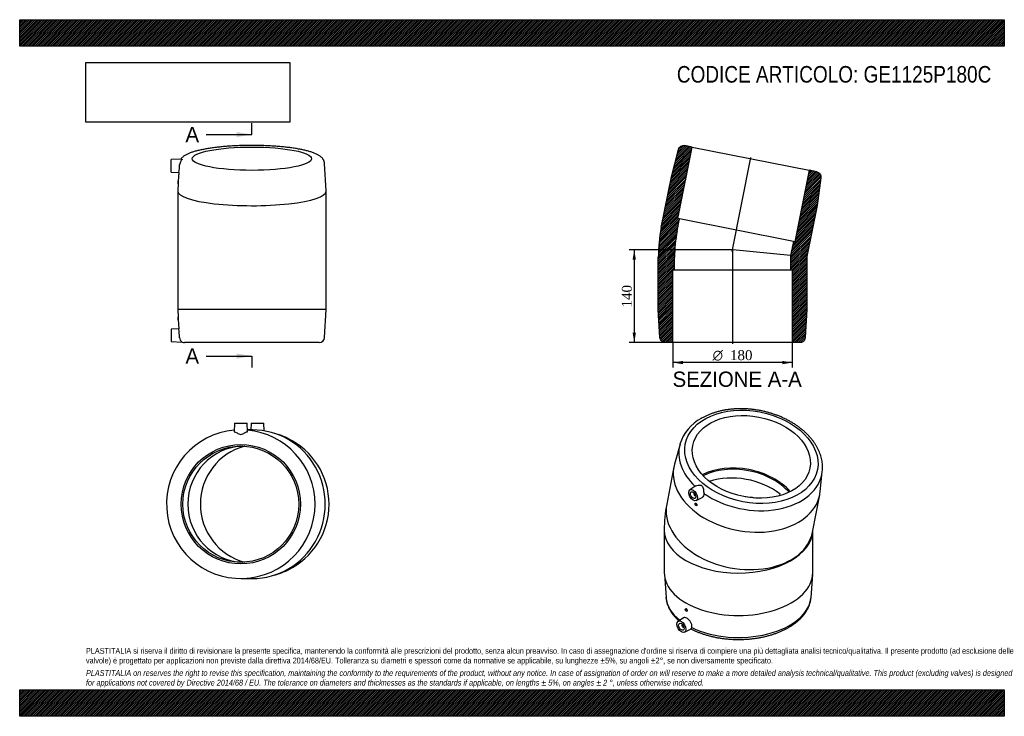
# Model space of a CAD drawing. Header units: millimetres. Extents: x 0 to 1485, y 0 to 1050.
import ezdxf
from ezdxf.enums import TextEntityAlignment as Align
from ezdxf.lldxf.tags import DXFTag

# ---------------------------------------------------------------- set-up
doc = ezdxf.new("R2010")
doc.units = ezdxf.units.MM
doc.header["$LTSCALE"] = 5
for name, color, linetype in [('Default', 7, 'Continuous'), ('DV4_Default', 7, 'Continuous'), ('GE1125P180C', 7, 'Continuous')]:
    doc.layers.add(name, color=color, linetype=linetype)
doc.styles.add('SEACAD_Solid_Edge_ANSI', font='seans.ttf')
doc.styles.add('SEACAD_Solid_Edge_ANSI1_Symbols', font='semeca1.ttf')
doc.styles.add('SEACAD_Times_New_Roman', font='times.ttf')
tags = doc.linetypes.add('CENTER2', pattern=[28.575, 19.05, -3.175, 3.175, -3.175]).pattern_tags.tags
tags[10:11] = [DXFTag(74, 4), DXFTag(75, 0), DXFTag(340, '0'), DXFTag(46, 0.0), DXFTag(50, 0.0), DXFTag(44, 0.0), DXFTag(45, 0.0)]
tags[8:9] = [DXFTag(74, 4), DXFTag(75, 0), DXFTag(340, '0'), DXFTag(46, 0.0), DXFTag(50, 0.0), DXFTag(44, 0.0), DXFTag(45, 0.0)]
tags[6:7] = [DXFTag(74, 4), DXFTag(75, 0), DXFTag(340, '0'), DXFTag(46, 0.0), DXFTag(50, 0.0), DXFTag(44, 0.0), DXFTag(45, 0.0)]
tags[4:5] = [DXFTag(74, 4), DXFTag(75, 0), DXFTag(340, '0'), DXFTag(46, 0.0), DXFTag(50, 0.0), DXFTag(44, 0.0), DXFTag(45, 0.0)]
doc.dimstyles.new('ANSImm', dxfattribs={"dimtxt": 15, "dimasz": 15, "dimexe": 7.5, "dimexo": 0, "dimgap": 3.75, "dimtad": 1, "dimdsep": 46, "dimtxsty": 'SEACAD_Times_New_Roman', "dimblk1": '_SE_FILLED', "dimblk2": '_SE_FILLED', "dimsah": 1, "dimcen": 7.5, "dimazin": 0, "dimtfac": 0.85, "dimtdec": 3, "dimtofl": 0, "dimtmove": 0, "dimatfit": 3, "dimfxl": 1, "dimarcsym": 0})
picture_1 = doc.add_image_def('image1.jpg', size_in_pixel=(4302, 1260))

# ---------------------------------------------------------------- blocks, each defined once
blk = doc.blocks.new('SE')
at = {"layer": 'GE1125P180C', "color": 7, "linetype": 'Continuous'}
for p, q in [((995.9, 410.2), (987.5, 380.2)), ((986.6, 376.1), (975.8, 319.7)), ((1207.2, 338.2), (1210.5, 369.2)), ((1020, 347.3), (1010.8, 341.5)), ((1017.4, 336.6), (1016.9, 336.4)), ((1018.9, 332.9), (1019.4, 333.2)), ((1020.3, 325.1), (1029.2, 329.7)), ((1146.8, 335), (1146.8, 334.6)), ((1195.8, 277.6), (1206.6, 334)), ((1018.9, 321.1), (1018.6, 321)), ((1020.6, 317.5), (1020.8, 317.6)), ((972.1, 280.5), (972.1, 216.6)), ((1196.1, 216.6), (1196.1, 279.5)), ((972.3, 213.9), (974.8, 179.3)), ((1193.5, 179.3), (1196, 213.9)), ((1004.5, 161.9), (1004.3, 161.8)), ((1006.3, 158.4), (1006.6, 158.5)), ((1001.4, 148.5), (993, 143.1)), ((999.6, 138.3), (999.1, 138)), ((1001.1, 134.6), (1001.6, 134.8)), ((1002.5, 126.7), (1012.6, 132))]:
    blk.add_line(p, q, dxfattribs=at)
for centre, radius, start, end in [((1058.7, 390.9), 65.8, 117.8821, 162.9913), ((1180.8, 281), 208.6, 169.3024, 180.1354)]:
    blk.add_arc(centre, radius, start, end, dxfattribs=at)
for centre, major_axis, ratio in [((1103.5, 391.1), (-99.7, 19.1), 0.678892), ((1103.5, 391.1), (88.4, -16.9), 0.678892), ((1015.7, 333.3), (-4.75, 8.23), 0.57735), ((1015.7, 333.3), (-2.87, 4.98), 0.57735), ((1019.6, 319.2), (1, -1.73), 0.57735), ((1005.3, 160.1), (-1, 1.73), 0.57735), ((997.9, 135), (4.75, -8.23), 0.57735), ((997.9, 135), (2.87, -4.98), 0.57735)]:
    blk.add_ellipse(centre, major_axis=major_axis, ratio=ratio, dxfattribs=at)
for centre, major_axis, ratio, start_param, end_param in [((1102.4, 385.7), (107.5, -20.6), 0.678892, 3.087205, 3.958819), ((1096.6, 355), (110, -21), 0.678892, 3.086087, 6.283185), ((1088.3, 311.8), (-88.4, 16.9), 0.678892, 3.863652, 5.561126), ((1088.3, 311.8), (-85.9, 16.4), 0.678892, 3.860418, 5.56436), ((1102.4, 385.7), (107.5, -20.6), 0.678892, 4.131725, 6.337585), ((1085.8, 298.6), (85.9, -16.4), 0.678892, 0.918143, 2.25664), ((1017.9, 334.7), (-1, 1.73), 0.57735, 0, 3.635558), ((1017.9, 334.7), (-1, 1.73), 0.57735, 5.78922, 6.283185), ((1084.1, 280.5), (87.5, 0), 0.57735, 1.287436, 1.454343), ((1084.1, 290.1), (65.5, 690.6), 0.08409, -1.501081, -1.498405), ((1096.6, 355), (110, -21), 0.678892, 0, 0.055506), ((1085.8, 298.6), (-110, 21), 0.678892, 0, 3.141593), ((1084.1, 280.5), (112, 0), 0.57735, 3.141589, 6.267075), ((1084.1, 216.6), (-112, 0), 0.57735, 0, 3.141593), ((1084.1, 182), (-109.5, 0), 0.57735, 0.042439, 0.045513), ((1084.1, 182), (-109.5, 0), 0.57735, 0.045513, 0.628555), ((1084.1, 182), (-109.5, 0), 0.57735, 0.870692, 3.099154), ((1000.1, 136.3), (1, -1.73), 0.57735, 2.647628, 6.283185), ((1000.1, 136.3), (1, -1.73), 0.57735, 0, 0.493965)]:
    blk.add_ellipse(centre, major_axis=major_axis, ratio=ratio, start_param=start_param, end_param=end_param, dxfattribs=at)
for points, knots in [([(1210.5, 369.1), (1210.6, 370.4), (1210.9, 372.7), (1210.9, 376.6), (1210.6, 380.5), (1210.1, 384.5), (1209.3, 388.4), (1208.3, 392.4), (1207, 396.3), (1205.4, 400.2), (1203.5, 404.1), (1201.4, 407.9), (1199, 411.7), (1196.4, 415.4), (1193.5, 419), (1190.4, 422.5), (1187, 426), (1183.5, 429.3), (1179.7, 432.5), (1175.8, 435.6), (1171.6, 438.6), (1167.3, 441.4), (1162.8, 444.1), (1158.2, 446.6), (1153.4, 449), (1148.5, 451.2), (1143.5, 453.2), (1138.4, 455.1), (1133.2, 456.8), (1127.9, 458.3), (1122.6, 459.6), (1117.2, 460.8), (1111.7, 461.7), (1106.3, 462.5), (1100.8, 463.1), (1095.3, 463.5), (1089.9, 463.6), (1084.5, 463.6), (1079.1, 463.4), (1073.8, 463), (1068.5, 462.4), (1063.4, 461.5), (1058.3, 460.5), (1053.3, 459.3), (1048.5, 457.9), (1043.8, 456.4), (1039.2, 454.6), (1034.8, 452.6), (1031, 450.7), (1028.9, 449.6), (1028, 449)], [0, 0, 0, 0, 0.018595, 0.038922, 0.059283, 0.079695, 0.100172, 0.120725, 0.14136, 0.16208, 0.182881, 0.20376, 0.224709, 0.245718, 0.266777, 0.287876, 0.309006, 0.330159, 0.351326, 0.372503, 0.393684, 0.414864, 0.436041, 0.457214, 0.478382, 0.499543, 0.5207, 0.541851, 0.562997, 0.584141, 0.605282, 0.626423, 0.647563, 0.668706, 0.689851, 0.711, 0.732154, 0.753315, 0.774483, 0.79566, 0.816846, 0.838041, 0.859245, 0.880457, 0.901676, 0.922899, 0.944122, 0.965341, 0.986548, 1, 1, 1, 1]), ([(1019.9, 347.3), (1020.8, 347.9), (1022, 348.3), (1024.2, 348.6), (1025.2, 348.6), (1027.2, 348.4), (1028.2, 348.1), (1029.7, 346.9), (1030.2, 346), (1030.8, 344.2), (1030.9, 343.2), (1031.3, 341.1), (1031.4, 340.1), (1031.6, 337.9), (1031.7, 336.9), (1031.8, 335.9)], [0.0816026, 0.0816026, 0.0816026, 0.0816026, 0.25, 0.25, 0.375, 0.375, 0.5, 0.5, 0.625, 0.625, 0.75, 0.75, 0.875, 0.875, 1, 1, 1, 1]), ([(1031.8, 335.9), (1031.9, 334.5), (1031.8, 333.2), (1030.9, 331), (1030.2, 330.2), (1029.2, 329.7), (1029.2, 329.7), (1029.2, 329.7)], [0, 0, 0, 0, 0.125, 0.125, 0.25, 0.25, 0.2519378, 0.2519378, 0.2519378, 0.2519378]), ([(1019.1, 321.2), (1019.4, 321.3), (1019.8, 321.2), (1020.5, 320.6), (1020.9, 320.1), (1021.2, 319.2), (1021.3, 318.6), (1021.1, 318), (1021, 317.7), (1020.8, 317.6)], [0, 0, 0, 0, 0.125, 0.125, 0.25, 0.25, 0.375, 0.375, 0.4685197, 0.4685197, 0.4685197, 0.4685197]), ([(974.8, 179.1), (974.9, 178), (975.1, 176.1), (975.7, 172.9), (976.6, 169.6), (977.8, 166.3), (979.2, 163), (980.9, 159.8), (982.9, 156.6), (985.2, 153.5), (987.7, 150.5), (990.4, 147.5), (992.7, 145.4), (994, 144.2), (994.3, 144)], [0, 0, 0, 0, 0.0559053, 0.1247445, 0.1938051, 0.2632217, 0.3331016, 0.4035178, 0.4745053, 0.5460615, 0.6181502, 0.6907092, 0.7636606, 0.7829972, 0.7829972, 0.7829972, 0.7829972]), ([(1012.4, 131.8), (1013.7, 131.1), (1016.2, 129.9), (1020.5, 127.9), (1025.1, 126.1), (1029.8, 124.3), (1034.7, 122.8), (1039.7, 121.4), (1044.8, 120.1), (1050, 119), (1055.3, 118), (1060.6, 117.3), (1066.1, 116.6), (1071.5, 116.2), (1077, 115.9), (1082.5, 115.7), (1088, 115.8), (1093.5, 116), (1098.9, 116.3), (1104.4, 116.9), (1109.8, 117.5), (1115.1, 118.4), (1120.3, 119.4), (1125.5, 120.6), (1130.6, 121.9), (1135.5, 123.4), (1140.3, 125), (1145, 126.8), (1149.5, 128.7), (1153.9, 130.8), (1158.1, 133), (1162.1, 135.3), (1166, 137.8), (1169.6, 140.3), (1173, 143.1), (1176.2, 145.9), (1179.1, 148.8), (1181.8, 151.8), (1184.2, 155), (1186.4, 158.1), (1188.3, 161.4), (1189.9, 164.7), (1191.2, 168.1), (1192.2, 171.5), (1193, 174.8), (1193.4, 177.5), (1193.5, 178.9), (1193.5, 179.3)], [0.0019451, 0.0019451, 0.0019451, 0.0019451, 0.0221404, 0.0449323, 0.0677089, 0.0904674, 0.1132065, 0.1359262, 0.1586271, 0.1813109, 0.2039791, 0.2266339, 0.2492776, 0.2719126, 0.2945414, 0.3171664, 0.3397904, 0.3624157, 0.3850442, 0.4076786, 0.4303214, 0.4529753, 0.4756429, 0.4983266, 0.5210287, 0.5437515, 0.5664968, 0.589266, 0.6120598, 0.6348779, 0.6577188, 0.6805792, 0.7034532, 0.7263307, 0.7491962, 0.772032, 0.7948162, 0.8175227, 0.8401233, 0.8625896, 0.8848959, 0.9070231, 0.928962, 0.9507154, 0.9722987, 0.9937399, 1, 1, 1, 1]), ([(1013.6, 133.6), (1014, 134.6), (1014.1, 135.8), (1013.6, 138.5), (1013.1, 139.9), (1011.6, 142.7), (1010.6, 144), (1008.5, 146.3), (1007.3, 147.2), (1005.1, 148.5), (1004, 148.9), (1002.4, 148.9), (1001.9, 148.8), (1001.4, 148.5)], [0, 0, 0, 0, 0.125, 0.125, 0.25, 0.25, 0.375, 0.375, 0.5, 0.5, 0.625, 0.625, 0.709853, 0.709853, 0.709853, 0.709853]), ([(1006.6, 158.5), (1006.6, 158.5), (1006.6, 158.5), (1006.8, 158.7), (1007, 159), (1006.9, 159.8), (1006.8, 160.3), (1006.2, 161.2), (1005.8, 161.6), (1005.1, 162), (1004.7, 162.1), (1004.5, 161.9)], [0.2497576, 0.2497576, 0.2497576, 0.2497576, 0.25, 0.25, 0.375, 0.375, 0.5, 0.5, 0.625, 0.625, 0.7498035, 0.7498035, 0.7498035, 0.7498035]), ([(1012.6, 132), (1012.7, 132), (1012.8, 132.1), (1013.2, 132.5), (1013.4, 133), (1013.6, 133.6)], [0.8193414, 0.8193414, 0.8193414, 0.8193414, 0.875, 0.875, 1, 1, 1, 1])]:
    blk.add_open_spline(points, degree=3, knots=knots, dxfattribs=at)
blk.add_open_spline([(1018.9, 321.1), (1018.9, 321.2), (1019, 321.2), (1019.1, 321.2)], degree=3, dxfattribs=at)
blk = doc.blocks.new('SE1')
at = {"layer": 'GE1125P180C', "color": 7, "linetype": 'Continuous'}
for p, q in [((324, 441.7), (323.5, 428.9)), ((324, 441.7), (343, 441.7)), ((343.4, 428.9), (343, 441.7)), ((351, 431.7), (343.3, 431.7)), ((349.1, 441.7), (348.8, 431.7)), ((349.1, 441.7), (368.1, 441.7)), ((368.5, 430.3), (368.1, 441.7)), ((391.7, 424.1), (384.2, 426.5)), ((384.2, 212.9), (391.7, 215.4)), ((333.5, 207.7), (335.8, 207.7)), ((335.8, 207.7), (351, 207.7))]:
    blk.add_line(p, q, dxfattribs=at)
for radius in [90, 87.5]:
    blk.add_circle((333.5, 319.7), radius, dxfattribs=at)
for centre, radius, start, end in [((333.5, 319.7), 112, 95.0529, 360), ((333.5, 319.7), 112, 0, 84.9471), ((356.3, 319.7), 110.3, 295.8084, 64.3295)]:
    blk.add_arc(centre, radius, start, end, dxfattribs=at)
for centre, major_axis, start_param, end_param in [((351, 319.7), (0, -112), 0, 3.141593), ((359.3, 319.7), (0, 109.5), 5.852726, 5.976773), ((339.3, 319.7), (0, -87.5), 3.175368, 6.24941), ((360.8, 319.7), (0, -90), 3.387014, 6.037764), ((359.3, 319.7), (0, 109.5), 3.448005, 3.574506)]:
    blk.add_ellipse(centre, major_axis=major_axis, ratio=0.980785, start_param=start_param, end_param=end_param, dxfattribs=at)
for points in [[(323.5, 428.9), (323.5, 428.8), (323.7, 428.8), (324.2, 428.8)], [(342.8, 428.8), (343.2, 428.8), (343.4, 428.8), (343.4, 428.9)]]:
    blk.add_open_spline(points, degree=3, dxfattribs=at)
blk.add_open_spline([(324.2, 428.8), (324.9, 428.7), (326.3, 427.9), (328.6, 426.6), (329.5, 426.1), (331.4, 425.2), (332.4, 424.9), (334.5, 424.9), (335.6, 425.2), (337.5, 426.1), (338.3, 426.6), (339.9, 427.5), (340.6, 427.9), (341.9, 428.5), (342.4, 428.7), (342.8, 428.8)], degree=3, knots=[0, 0, 0, 0, 0.25, 0.25, 0.375, 0.375, 0.5, 0.5, 0.625, 0.625, 0.75, 0.75, 0.875, 0.875, 1, 1, 1, 1], dxfattribs=at)
blk = doc.blocks.new('SE2')
at = {"layer": 'GE1125P180C', "color": 7, "linetype": 'Continuous'}
for p, q in [((244.7, 839.8), (228.3, 839.3)), ((228.3, 820.3), (228.3, 839.3)), ((462.3, 791.8), (459.7, 833.4)), ((228.3, 820.3), (240.1, 819.8)), ((240, 819.8), (239.2, 806.4)), ((239, 803.6), (238.3, 791.8)), ((238.8, 802.7), (238.8, 806.7)), ((239.2, 806.7), (238.8, 806.7)), ((238.8, 802.7), (239, 802.7)), ((238.3, 791.5), (238.3, 714.8)), ((462.3, 714.8), (462.3, 791.5)), ((238.3, 714.8), (238.3, 691.4)), ((462.3, 691.4), (462.3, 714.8)), ((238.3, 691.4), (238.3, 613.2)), ((462.3, 613.2), (462.3, 691.4)), ((462.3, 613.2), (238.3, 613.2)), ((238.3, 613.2), (239, 601.7)), ((459.7, 570.8), (462.3, 613.2)), ((238.8, 601.7), (238.8, 597.7)), ((239, 601.7), (238.8, 601.7)), ((238.8, 597.7), (239.2, 597.7)), ((239.2, 597.8), (240, 584.1)), ((240, 584.1), (228.3, 583.7)), ((228.3, 583.7), (228.3, 564.7)), ((228.3, 564.7), (245.1, 564.1)), ((451.8, 563.2), (248.8, 563.2))]:
    blk.add_line(p, q, dxfattribs=at)
for centre, radius, start, end in [((168.6, 833), 72.6, 349.5646, 358.6968), ((130.2, 567.5), 111, 1.6565, 8.5969), ((248.9, 570.8), 7.68, 180.5003, 240.3025), ((451.8, 571.2), 8, 270, 356.5664), ((248.8, 571.2), 8, 242.03, 270)]:
    blk.add_arc(centre, radius, start, end, dxfattribs=at)
blk.add_ellipse((350.3, 840.5), major_axis=(90, 0), ratio=0.19509, dxfattribs=at)
for start_param, end_param in [(3.129658, 6.283185), (0, 0.011935)]:
    blk.add_ellipse((350.3, 791.5), major_axis=(112, 0), ratio=0.19509, start_param=start_param, end_param=end_param, dxfattribs=at)
for points, knots in [([(350.3, 860.5), (349.5, 860.5), (347.5, 860.5), (343.9, 860.5), (339.7, 860.4), (335.5, 860.3), (331.4, 860.2), (327.2, 860), (323.2, 859.8), (319.1, 859.6), (315.1, 859.3), (311.2, 859), (307.3, 858.7), (303.5, 858.3), (299.7, 857.9), (296.1, 857.5), (292.5, 857), (289, 856.6), (285.6, 856), (282.3, 855.5), (279.1, 854.9), (276, 854.3), (273, 853.7), (270.1, 853.1), (267.3, 852.4), (264.6, 851.7), (262.1, 850.9), (259.6, 850.1), (257.3, 849.3), (255.1, 848.4), (253, 847.4), (250.9, 846.4), (249, 845.3), (247.4, 844.2), (245.9, 843), (244.7, 841.9), (243.8, 840.8), (243.3, 840.1), (243.1, 839.8)], [0, 0, 0, 0, 0.0141241, 0.0409576, 0.0677939, 0.0946333, 0.1214779, 0.1483296, 0.1751906, 0.2020631, 0.2289497, 0.255853, 0.2827763, 0.3097228, 0.3366966, 0.3637023, 0.3907451, 0.4178314, 0.4449684, 0.4721651, 0.4994321, 0.5267823, 0.5542319, 0.5818004, 0.6095128, 0.6374002, 0.6655022, 0.6938695, 0.7225659, 0.7516706, 0.7812744, 0.811458, 0.8422174, 0.8731755, 0.8989196, 0.9223228, 0.9436861, 0.9587613, 0.9587613, 0.9587613, 0.9587613]), ([(459.7, 833.4), (459.7, 833.9), (459.6, 834.8), (459.3, 836.2), (458.8, 837.5), (458.2, 838.7), (457.4, 839.9), (456.5, 841.1), (455.5, 842.2), (454.3, 843.3), (452.9, 844.4), (451.3, 845.4), (449.5, 846.5), (447.5, 847.5), (445.3, 848.5), (443, 849.4), (440.6, 850.2), (438.1, 851), (435.4, 851.8), (432.7, 852.5), (429.9, 853.2), (426.9, 853.9), (423.9, 854.5), (420.7, 855.1), (417.5, 855.6), (414.1, 856.2), (410.7, 856.7), (407.2, 857.2), (403.6, 857.6), (399.9, 858), (396.1, 858.4), (392.3, 858.8), (388.3, 859.1), (384.4, 859.4), (380.4, 859.6), (376.3, 859.8), (372.2, 860), (368.1, 860.2), (363.9, 860.3), (359.7, 860.4), (355.6, 860.5), (352.3, 860.5), (350.7, 860.5), (350.3, 860.5)], [0, 0, 0, 0, 0.016553, 0.033114, 0.049897, 0.067134, 0.085095, 0.104096, 0.1245, 0.146705, 0.171061, 0.197667, 0.226083, 0.255353, 0.28445, 0.313041, 0.341113, 0.368741, 0.396007, 0.422984, 0.449727, 0.476283, 0.502686, 0.528963, 0.555137, 0.581225, 0.60724, 0.633194, 0.659097, 0.684956, 0.710778, 0.736568, 0.762331, 0.788071, 0.813791, 0.839495, 0.865185, 0.890864, 0.916533, 0.942196, 0.967854, 0.993508, 1, 1, 1, 1]), ([(244.8, 839.8), (245, 839.8), (245.1, 839.8), (245.1, 839.4), (244.8, 839), (243.9, 838.1), (243.4, 837.5), (242.5, 836.1), (242.1, 835.3), (241.5, 833.4), (241.3, 832.4), (241.2, 831.3)], [0.4210529, 0.4210529, 0.4210529, 0.4210529, 0.5, 0.5, 0.625, 0.625, 0.75, 0.75, 0.875, 0.875, 1, 1, 1, 1]), ([(239.2, 806.7), (239.2, 806.7), (239.2, 806.7), (239.2, 806.6), (239.2, 806.3), (239.2, 805.4), (239.1, 804.9), (239.1, 803.8), (239, 803.4), (239, 802.9), (239, 802.7), (239, 802.7)], [0.0934418, 0.0934418, 0.0934418, 0.0934418, 0.125, 0.125, 0.25, 0.25, 0.375, 0.375, 0.5, 0.5, 0.5934389, 0.5934389, 0.5934389, 0.5934389]), ([(239.2, 597.7), (239.2, 597.7), (239.2, 597.7), (239.2, 597.7), (239.2, 598), (239.2, 598.7), (239.1, 599.2), (239.1, 600.3), (239, 600.8), (239, 601.5), (239, 601.7), (239, 601.7)], [0.124641, 0.124641, 0.124641, 0.124641, 0.125, 0.125, 0.25, 0.25, 0.375, 0.375, 0.5, 0.5, 0.6248129, 0.6248129, 0.6248129, 0.6248129])]:
    blk.add_open_spline(points, degree=3, knots=knots, dxfattribs=at)
blk = doc.blocks.new('SE4')
at = {"color": 7, "linetype": 'Continuous', "style": 'SEACAD_Solid_Edge_ANSI'}
blk.add_text('A', height=23, dxfattribs=at).set_placement((250, 888.4), align=Align.TOP_LEFT)
blk = doc.blocks.new('SE5')
at = {"color": 7, "linetype": 'Continuous', "style": 'SEACAD_Solid_Edge_ANSI'}
blk.add_text('A', height=23, dxfattribs=at).set_placement((250, 554.5), align=Align.TOP_LEFT)
blk = doc.blocks.new('SEANNOT_GROUP')
at = {"linetype": 'Continuous'}
blk.add_hatch(color=7, dxfattribs=at).paths.add_polyline_path([(327.3, 873.1), (350.3, 876.9), (327.3, 880.7)])
at = {"color": 7, "linetype": 'Continuous'}
blk.add_lwpolyline([(281.3, 876.9), (350.3, 876.9)], dxfattribs=at)
blk = doc.blocks.new('SEANNOT_GROUP1')
at = {"linetype": 'Continuous'}
blk.add_hatch(color=7, dxfattribs=at).paths.add_polyline_path([(327.3, 539.1), (350.3, 543), (327.3, 546.8)])
at = {"color": 7, "linetype": 'Continuous'}
blk.add_lwpolyline([(281.3, 543), (350.3, 543)], dxfattribs=at)
blk = doc.blocks.new('SE3')
at = {"layer": 'Default', "color": 7, "linetype": 'CENTER2'}
for p, q in [((350.3, 876.9), (350.3, 894.1)), ((350.3, 543), (350.3, 525.7))]:
    blk.add_line(p, q, dxfattribs=at)
at = {"layer": 'Default', "color": 7, "linetype": 'CENTER2', "const_width": 0.0001}
blk.add_lwpolyline([(350.3, 876.9), (350.3, 543)], dxfattribs=at)
at = {"layer": 'Default'}
for name in ['SE4', 'SEANNOT_GROUP', 'SE5', 'SEANNOT_GROUP1']:
    blk.add_blockref(name, (0, 0), dxfattribs=at)
blk = doc.blocks.new('SE6')
at = {"layer": 'GE1125P180C', "linetype": 'Continuous'}
h = blk.add_hatch(dxfattribs=at)
h.set_pattern_fill('LINE', scale=0.629921, angle=45, style=0)
edge = h.paths.add_edge_path()
edge.add_line((985.2, 563.2), (985.2, 673.2))
edge.add_line((985.2, 673.2), (987.7, 673.2))
edge.add_line((987.7, 673.2), (987.7, 691.4))
edge.add_arc((1195.2, 691.4), 207.5, 168.75, 180, ccw=False)
edge.add_line((991.7, 731.9), (995.2, 749.7))
edge.add_line((995.2, 749.7), (992.8, 750.2))
edge.add_line((992.8, 750.2), (1014.2, 858.1))
edge.add_line((1014.2, 858.1), (1003, 860.3))
edge.add_spline(control_points=[(1003, 860.3), (1002.5, 860.4), (1002, 860.5), (1001, 860.5), (1000.5, 860.4), (999.7, 860.3), (999.5, 860.3), (999, 860.1), (998.8, 860), (998.1, 859.8), (997.6, 859.5), (996.7, 859), (996.3, 858.7), (995.8, 858.2), (995.6, 858), (995.3, 857.6), (995.1, 857.4), (994.7, 856.8), (994.4, 856.4), (994.1, 855.7), (994, 855.5), (993.8, 855), (993.7, 854.8), (993.7, 854.5)], knot_values=[0, 0, 0, 0, 0.125, 0.125, 0.25, 0.25, 0.3125, 0.3125, 0.375, 0.375, 0.5, 0.5, 0.625, 0.625, 0.6875, 0.6875, 0.75, 0.75, 0.875, 0.875, 0.9375, 0.9375, 1, 1, 1, 1], degree=3, periodic=0)
edge.add_line((993.7, 854.5), (982.9, 813.4))
edge.add_line((982.9, 813.4), (967.6, 736.7))
edge.add_arc((1195.2, 691.4), 232, 168.75, 180)
edge.add_line((963.2, 691.4), (963.2, 613.2))
edge.add_line((963.2, 613.2), (965.7, 570.8))
edge.add_spline(control_points=[(965.7, 570.8), (965.8, 570.3), (965.8, 569.8), (966.1, 568.8), (966.3, 568.3), (966.6, 567.6), (966.7, 567.4), (967, 567), (967.1, 566.7), (967.5, 566.1), (967.9, 565.8), (968.6, 565.1), (969, 564.8), (969.6, 564.3), (969.9, 564.2), (970.3, 564), (970.5, 563.9), (971.2, 563.6), (971.7, 563.5), (972.7, 563.3), (973.2, 563.2), (973.7, 563.2)], knot_values=[0, 0, 0, 0, 0.125, 0.125, 0.25, 0.25, 0.3125, 0.3125, 0.375, 0.375, 0.5, 0.5, 0.625, 0.625, 0.6875, 0.6875, 0.75, 0.75, 0.875, 0.875, 1, 1, 1, 1], degree=3, periodic=0)
edge.add_line((973.7, 563.2), (985.2, 563.2))
h = blk.add_hatch(dxfattribs=at)
h.set_pattern_fill('LINE', scale=0.629921, angle=45, style=0)
edge = h.paths.add_edge_path()
edge.add_line((1165.2, 673.2), (1165.2, 563.2))
edge.add_line((1165.2, 563.2), (1176.7, 563.2))
edge.add_spline(control_points=[(1176.7, 563.2), (1177.2, 563.2), (1177.7, 563.3), (1178.4, 563.4), (1178.6, 563.5), (1179.1, 563.6), (1179.4, 563.7), (1180.1, 564), (1180.5, 564.2), (1181.4, 564.8), (1181.8, 565.1), (1182.3, 565.6), (1182.5, 565.8), (1182.8, 566.1), (1183, 566.3), (1183.4, 567), (1183.7, 567.4), (1184.1, 568.3), (1184.3, 568.8), (1184.5, 569.8), (1184.6, 570.2), (1184.6, 570.8)], knot_values=[0, 0, 0, 0, 0.125, 0.125, 0.1875, 0.1875, 0.25, 0.25, 0.375, 0.375, 0.5, 0.5, 0.5625, 0.5625, 0.625, 0.625, 0.75, 0.75, 0.875, 0.875, 1, 1, 1, 1], degree=3, periodic=0)
edge.add_line((1184.6, 570.8), (1187.2, 613.2))
edge.add_line((1187.2, 613.2), (1187.2, 691.4))
edge.add_arc((1195.2, 691.4), 8, 168.75, 180, ccw=False)
edge.add_line((1187.3, 693), (1202.6, 769.7))
edge.add_line((1202.6, 769.7), (1208.4, 811.8))
edge.add_spline(control_points=[(1208.4, 811.8), (1208.4, 812.1), (1208.4, 812.3), (1208.5, 812.8), (1208.5, 813.3), (1208.4, 813.8), (1208.3, 814.3), (1208.3, 814.6), (1208.1, 815.3), (1207.9, 815.8), (1207.6, 816.5), (1207.5, 816.7), (1207.3, 817.1), (1207.1, 817.3), (1206.7, 818), (1206.3, 818.3), (1205.6, 819), (1205.2, 819.3), (1204.4, 819.9), (1203.9, 820.1), (1203.2, 820.4), (1203, 820.5), (1202.5, 820.6), (1202.3, 820.7), (1202, 820.7)], knot_values=[0, 0, 0, 0, 0.0625, 0.0625, 0.125, 0.1875, 0.1875, 0.25, 0.25, 0.375, 0.375, 0.4375, 0.4375, 0.5, 0.5, 0.625, 0.625, 0.75, 0.75, 0.875, 0.875, 0.9375, 0.9375, 1, 1, 1, 1], degree=3, periodic=0)
edge.add_line((1202, 820.7), (1190.8, 823))
edge.add_line((1190.8, 823), (1169.3, 715.1))
edge.add_line((1169.3, 715.1), (1166.9, 715.6))
edge.add_line((1166.9, 715.6), (1162.7, 694.6))
edge.add_line((1162.7, 694.6), (1162.7, 673.2))
edge.add_line((1162.7, 673.2), (1165.2, 673.2))
at = {"layer": 'DV4_Default', "color": 7, "linetype": 'CENTER2'}
for p, q in [((1074.7, 700.7), (1102.8, 842.3)), ((1075.2, 706.2), (1075.2, 561.5))]:
    blk.add_line(p, q, dxfattribs=at)
at = {"layer": 'GE1125P180C', "color": 7, "linetype": 'Continuous'}
for p, q in [((982.9, 813.4), (993.7, 854.5)), ((992.8, 750.2), (1014.2, 858.1)), ((1014.2, 858.1), (1003, 860.3)), ((1014.2, 858.1), (1190.8, 823)), ((1190.8, 823), (1169.3, 715.1)), ((1202, 820.7), (1190.8, 823)), ((967.6, 736.7), (982.9, 813.4)), ((1208.4, 811.8), (1202.6, 769.7)), ((1202.6, 769.7), (1187.3, 693)), ((991.7, 731.9), (995.2, 749.7)), ((995.2, 749.7), (992.8, 750.2)), ((1166.9, 715.6), (995.2, 749.7)), ((1166.9, 715.6), (1162.7, 694.6)), ((1169.3, 715.1), (1166.9, 715.6)), ((1162.7, 694.6), (1075.8, 703.2)), ((963.2, 613.2), (963.2, 691.4)), ((987.7, 673.2), (987.7, 691.4)), ((1162.7, 694.6), (1162.7, 673.2)), ((1187.2, 691.4), (1187.2, 613.2)), ((985.2, 563.2), (985.2, 673.2)), ((985.2, 673.2), (987.7, 673.2)), ((987.7, 673.2), (1162.7, 673.2)), ((1162.7, 673.2), (1165.2, 673.2)), ((1165.2, 673.2), (1165.2, 563.2)), ((965.7, 570.8), (963.2, 613.2)), ((1187.2, 613.2), (1184.6, 570.8)), ((985.2, 563.2), (973.7, 563.2)), ((1165.2, 563.2), (985.2, 563.2)), ((1176.7, 563.2), (1165.2, 563.2))]:
    blk.add_line(p, q, dxfattribs=at)
for radius in [232, 207.5, 8]:
    blk.add_arc((1195.2, 691.4), radius, 168.75, 180, dxfattribs=at)
for points, knots in [([(993.7, 854.5), (994.2, 856.5), (995.5, 858.2), (998, 859.8), (999, 860.2), (1001, 860.5), (1002, 860.5), (1003, 860.3)], [0, 0, 0, 0, 0.5, 0.5, 0.75, 0.75, 1, 1, 1, 1]), ([(1202, 820.7), (1204, 820.4), (1205.8, 819.2), (1208.1, 815.9), (1208.7, 813.8), (1208.4, 811.8)], [0, 0, 0, 0, 0.5, 0.5, 1, 1, 1, 1]), ([(973.7, 563.2), (972.7, 563.2), (971.7, 563.4), (969.8, 564.2), (969, 564.7), (966.8, 566.8), (965.9, 568.8), (965.7, 570.8)], [0, 0, 0, 0, 0.25, 0.25, 0.5, 0.5, 1, 1, 1, 1]), ([(1184.6, 570.8), (1184.6, 570.2), (1184.5, 569.8), (1184.3, 568.8), (1184.1, 568.3), (1183.7, 567.4), (1183.4, 567), (1183, 566.3), (1182.8, 566.1), (1182.5, 565.8), (1182.3, 565.6), (1181.8, 565.1), (1181.4, 564.8), (1180.5, 564.2), (1180.1, 564), (1179.4, 563.7), (1179.1, 563.6), (1178.6, 563.5), (1178.4, 563.4), (1177.7, 563.3), (1177.2, 563.2), (1176.7, 563.2)], [0, 0, 0, 0, 0.125, 0.125, 0.25, 0.25, 0.375, 0.375, 0.4375, 0.4375, 0.5, 0.5, 0.625, 0.625, 0.75, 0.75, 0.8125, 0.8125, 0.875, 0.875, 1, 1, 1, 1])]:
    blk.add_open_spline(points, degree=3, knots=knots, dxfattribs=at)
blk = doc.blocks.new('GDimGGroup')
at = {"layer": 'Default', "linetype": 'Continuous'}
for points in [[(1000.2, 530.7), (1000.2, 535.7), (985.2, 533.2)], [(1150.2, 530.7), (1165.2, 533.2), (1150.2, 535.7)]]:
    blk.add_hatch(color=7, dxfattribs=at).paths.add_polyline_path(points)
at = {"layer": 'Default', "color": 7, "linetype": 'Continuous'}
for p, q in [((985.2, 563.2), (985.2, 525.7)), ((1165.2, 563.2), (1165.2, 525.7)), ((1165.2, 533.2), (985.2, 533.2))]:
    blk.add_line(p, q, dxfattribs=at)
for s, style, p in [('O', 'SEACAD_Solid_Edge_ANSI1_Symbols', (1045.1, 551.9)), ('180', 'SEACAD_Times_New_Roman', (1071.2, 551.9))]:
    blk.add_text(s, height=15, dxfattribs=dict(at, style=style)).set_placement(p, align=Align.TOP_LEFT)
blk = doc.blocks.new('DMBLK22')
at = {"layer": 'Default', "linetype": 'Continuous'}
for points in [[(924.4, 688.2), (929.4, 688.2), (926.9, 703.2)], [(924.4, 578.2), (926.9, 563.2), (929.4, 578.2)]]:
    blk.add_hatch(color=7, dxfattribs=at).paths.add_polyline_path(points)
at = {"layer": 'Default', "color": 7, "linetype": 'Continuous'}
for p, q in [((1075.2, 703.2), (919.4, 703.2)), ((926.9, 703.2), (926.9, 563.2)), ((985.2, 563.2), (919.4, 563.2))]:
    blk.add_line(p, q, dxfattribs=at)
at = {"layer": 'Default', "color": 7, "linetype": 'Continuous', "style": 'SEACAD_Times_New_Roman'}
blk.add_text('140', height=15, rotation=90, dxfattribs=at).set_placement((908.2, 616.2), align=Align.TOP_LEFT)
blk = doc.blocks.new('_SE_FILLED')
at = {"color": 0}
blk.add_line((0, 0), (-1, 0), dxfattribs=at)
blk.add_solid([(0, 0), (-1, -0.1665), (-1, 0.1665), (0, 0)], dxfattribs=at)

msp = doc.modelspace()

# ---------------------------------------------------------------- hatches: boundary and pattern name
at = {"layer": 'Default', "linetype": 'Continuous'}
h = msp.add_hatch(dxfattribs=at)
h.set_pattern_fill('LINE', scale=0.629921, angle=45, style=0)
h.paths.add_polyline_path([(1485, 1010), (1485, 1050), (0, 1050), (0, 1010)])
for points in [[(1485, 1010), (1485, 1050), (0, 1050), (0, 1010)], [(1485, 0), (1485, 40), (0, 40), (0, 0)]]:
    msp.add_hatch(color=7, dxfattribs=at).paths.add_polyline_path(points)
h = msp.add_hatch(dxfattribs=at)
h.set_pattern_fill('LINE', scale=0.629921, angle=45, style=0)
h.paths.add_polyline_path([(1485, 0), (1485, 40), (0, 40), (0, 0)])

# ---------------------------------------------------------------- linework, layer by layer
at = {"layer": 'Default', "color": 7, "linetype": 'Continuous'}
for p, q in [((0, 1050), (1485, 1050)), ((0, 1010), (0, 1050)), ((1485, 1050), (1485, 1010)), ((1485, 1010), (0, 1010)), ((0, 40), (1485, 40)), ((0, 0), (0, 40)), ((1485, 40), (1485, 0)), ((1485, 0), (0, 0))]:
    msp.add_line(p, q, dxfattribs=at)

# ---------------------------------------------------------------- block references
at = {"layer": 'Default'}
for name in ['SE3', 'SE2', 'SE6', 'GDimGGroup', 'SE', 'SE1']:
    msp.add_blockref(name, (0, 0), dxfattribs=at)

# ---------------------------------------------------------------- texts
at = {"layer": 'Default', "color": 7, "linetype": 'Continuous', "style": 'SEACAD_Solid_Edge_ANSI'}
msp.add_text('SEZIONE A-A', height=23, dxfattribs=at).set_placement((984.657, 519.607), align=Align.TOP_LEFT)
at = {"layer": 'Default', "attachment_point": 1}
for s, insert, char_height, width in [('{\\fArial Narrow|b0||i0||c0|p34;\\C7;\\H25.;\\W1.;CODICE ARTICOLO: GE1125P180C}', (991.148, 980.168), 25, 473.2166), ("{\\fArial Narrow|b0||i0||c0|p34;\\C7;\\H8.75;\\W1.;PLASTITALIA si riserva il diritto di revisionare la presente specifica, mantenendo la conformità alle prescrizioni del prodotto, senza alcun preavviso. In caso di assegnazione d'ordine si riserva di compiere una più dettagliata analisi tecnico/qualitativa. Il presente prodotto (ad esclusione delle \\P}{\\fArial Narrow|b0||i0||c0|p34;\\C7;\\H8.75;\\W1.;valvole) è progettato per applicazioni non previste dalla direttiva 2014/68/EU. Tolleranza su diametri e spessori come da normative se applicabile, su lunghezze ±5%, su angoli ±2°, se non diversamente specificato.\\P}{\\fArial Narrow|b0||i0||c0|p34;\\C7;\\H2.5;\\W1.;   \\P}{\\fArial Narrow|b0||i1||c0|p34;\\C7;\\H8.75;\\W1.;PLASTITALIA on reserves the right to revise this specification, maintaining the conformity to the requirements of the product, without any notice. In case of assignation of order on will reserve to make a more detailed analysis technical/qualitative. This product (excluding valves) is designed \\P}{\\fArial Narrow|b0||i1||c0|p34;\\C7;\\H8.75;\\W1.;for applications not covered by Directive 2014/68 / EU. The tolerance on diameters and thicknesses as the standards if applicable, on lengths ± 5%, on angles ± 2 °, unless otherwise indicated.\\P}", (100, 103.012), 8.75, 1285)]:
    msp.add_mtext(s, dxfattribs=dict(at, insert=insert, char_height=char_height, width=width))

# ---------------------------------------------------------------- dimensions: what is measured, and where the dimension line sits
at = {"layer": 'Default', "color": 7, "linetype": 'Continuous'}
dim = msp.add_linear_dim(base=(926.901, 563.231), p1=(1075.186, 703.231), p2=(985.186, 563.231), angle=90, text='\\A1;<>', dimstyle='ANSImm', dxfattribs=at)
dim.commit()
dim.dimension.update_dxf_attribs({"geometry": 'DMBLK22', "text_midpoint": (926.901, 633.231), "dimtype": 160})

# ---------------------------------------------------------------- pictures from other files: only their frames are drawn
image = msp.add_image(picture_1, insert=(100, 895.516), size_in_units=(307.286, 90))
image.dxf.flags = 7

doc.saveas('drawing.dxf')
